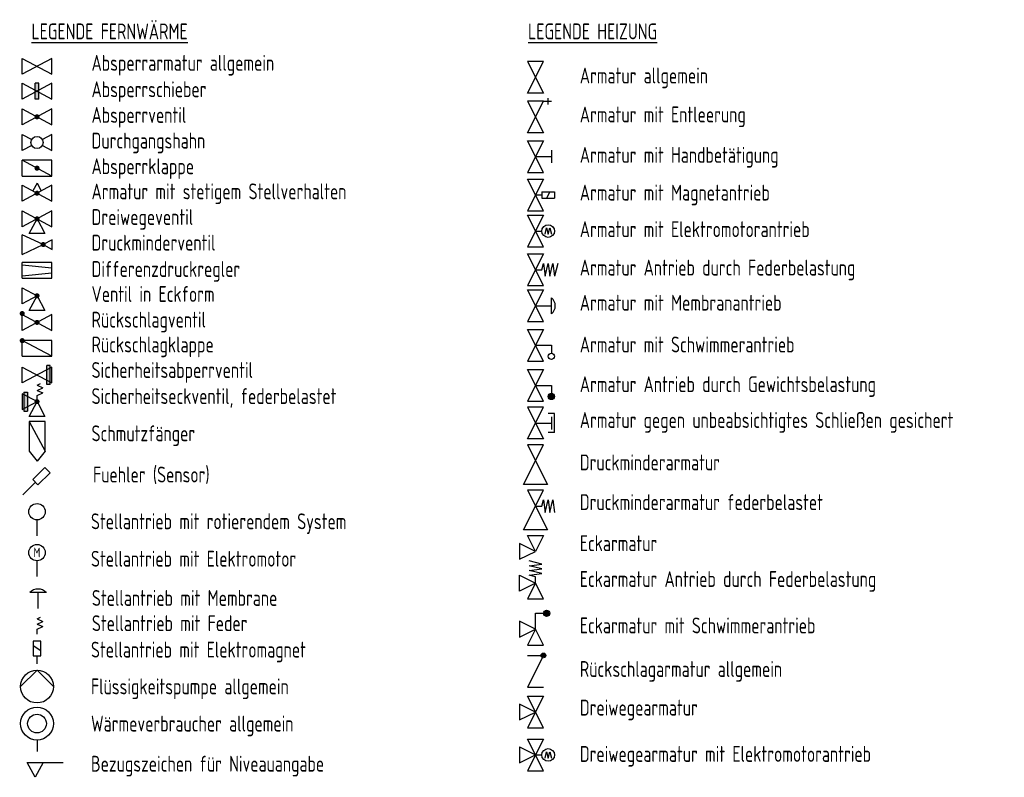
# Model space of a CAD drawing. Header units: millimetres. Extents: x 46241 to 47042, y 11353 to 11944.
# Tile 3 of 6: x 46247 to 46464, y 11775 to 11943. Entities that reach past the tile are written whole.
import ezdxf

# ---------------------------------------------------------------- set-up
doc = ezdxf.new("R2010")
doc.units = ezdxf.units.MM
doc.header["$LTSCALE"] = 500
for name, color, linetype in [('GH__AKT', 132, 'Continuous'), ('GH__SEN', 132, 'Continuous'), ('H__AR', 132, 'Continuous'), ('H__BT', 142, 'Continuous'), ('ZX_LD', 255, 'Continuous')]:
    doc.layers.add(name, color=color, linetype=linetype)
doc.styles.add('ISOCP', font='isocp.shx', dxfattribs={"width": 0.8})
doc.styles.get("Standard").update_dxf_attribs({"font": 'isocp.shx', "width": 0.9})

msp = doc.modelspace()

# ---------------------------------------------------------------- hatches: boundary and pattern name
at = {"layer": 'H__AR'}
msp.add_hatch(color=256, dxfattribs=at).paths.add_polyline_path([(46251.06, 11928.86), (46250.29, 11928.86), (46250.29, 11925.35), (46251.06, 11925.35)])
h = msp.add_hatch(color=256, dxfattribs=at)
h.paths.add_polyline_path([(46252.81, 11866.48), (46252.81, 11865.53), (46253.58, 11865.94), (46253.58, 11866.48)])
h.paths.add_polyline_path([(46252.81, 11865.53), (46252.81, 11863.22), (46253.58, 11862.8), (46253.58, 11865.94)])
h.paths.add_polyline_path([(46252.81, 11863.22), (46252.81, 11862.27), (46253.58, 11862.27), (46253.58, 11862.8)])
h = msp.add_hatch(color=256, dxfattribs=at)
h.paths.add_polyline_path([(46248.54, 11856.38), (46248.54, 11857.34), (46247.77, 11856.93), (46247.77, 11856.38)])
h.paths.add_polyline_path([(46248.54, 11857.34), (46248.54, 11859.65), (46247.77, 11860.06), (46247.77, 11856.93)])
h.paths.add_polyline_path([(46248.54, 11859.65), (46248.54, 11860.6), (46247.77, 11860.6), (46247.77, 11860.06)])

# ---------------------------------------------------------------- linework, layer by layer
at = {"layer": 'GH__AKT'}
for p, q in [((46250.67, 11828.85), (46250.67, 11832.35)), ((46250.67, 11819.83), (46250.67, 11823.33)), ((46252.73, 11816.28), (46249.05, 11816.28)), ((46250.89, 11812.78), (46250.89, 11816.28)), ((46250.67, 11810.46), (46251.42, 11810.85)), ((46250.67, 11810.46), (46251.92, 11809.9)), ((46250.67, 11809.34), (46251.92, 11809.9)), ((46250.67, 11809.34), (46251.92, 11808.78)), ((46250.67, 11808.22), (46251.92, 11808.78)), ((46250.67, 11807.14), (46250.67, 11808.22)), ((46249.81, 11804.61), (46251.54, 11803.53)), ((46250.67, 11800.56), (46250.67, 11802.31))]:
    msp.add_line(p, q, dxfattribs=at)
msp.add_lwpolyline([(46249.81, 11802.31), (46251.54, 11802.31), (46251.54, 11805.54), (46249.81, 11805.54)], close=True, dxfattribs=at)
for centre in [(46250.67, 11834.16), (46250.67, 11825.13)]:
    msp.add_circle(centre, 1.81, dxfattribs=at)
msp.add_arc((46250.89, 11814.57), 2.51, 42.9032, 137.0968, dxfattribs=at)
at = {"layer": 'GH__SEN'}
msp.add_line((46250.31, 11840.67), (46247.55, 11837.92), dxfattribs=at)
msp.add_lwpolyline([(46253.55, 11842.76), (46252.39, 11843.91), (46249.73, 11841.25), (46250.88, 11840.09)], close=True, dxfattribs=at)
at = {"layer": 'H__AR'}
for p, q in [((46253.92, 11934.36), (46247.42, 11930.86)), ((46247.42, 11934.36), (46253.92, 11930.86)), ((46247.42, 11930.86), (46247.42, 11934.36)), ((46253.92, 11930.86), (46253.92, 11934.36)), ((46253.92, 11928.86), (46247.42, 11925.35)), ((46247.42, 11928.86), (46253.92, 11925.35)), ((46247.42, 11925.35), (46247.42, 11928.86)), ((46250.29, 11925.35), (46250.29, 11928.86)), ((46251.06, 11928.86), (46250.29, 11928.86)), ((46251.06, 11925.35), (46251.06, 11928.86)), ((46253.92, 11925.35), (46253.92, 11928.86)), ((46251.06, 11925.35), (46250.29, 11925.35)), ((46362.58, 11924.87), (46364.33, 11924.87)), ((46363.63, 11924.17), (46363.63, 11925.57)), ((46253.92, 11923.19), (46247.42, 11919.68)), ((46247.42, 11923.19), (46253.92, 11919.68)), ((46247.42, 11919.68), (46247.42, 11923.19)), ((46253.92, 11919.68), (46253.92, 11923.19)), ((46247.42, 11917.52), (46249.49, 11916.4)), ((46247.42, 11914.01), (46247.42, 11917.52)), ((46253.92, 11917.52), (46251.85, 11916.4)), ((46253.92, 11914.01), (46253.92, 11917.52)), ((46249.49, 11915.13), (46247.42, 11914.01)), ((46251.85, 11915.13), (46253.92, 11914.01)), ((46364.33, 11914.06), (46364.33, 11911.26)), ((46247.42, 11908.34), (46247.42, 11911.85)), ((46253.92, 11911.85), (46247.42, 11911.85)), ((46253.92, 11908.34), (46247.42, 11911.85)), ((46253.92, 11908.34), (46253.92, 11911.85)), ((46360.83, 11912.66), (46364.33, 11912.66)), ((46247.42, 11908.34), (46253.92, 11908.34)), ((46250.67, 11906.76), (46249.75, 11905.05)), ((46250.67, 11906.76), (46251.6, 11905.05)), ((46247.42, 11902.79), (46247.42, 11906.3)), ((46253.92, 11906.3), (46247.42, 11902.79)), ((46247.42, 11906.3), (46253.92, 11902.79)), ((46253.92, 11902.79), (46253.92, 11906.3)), ((46362.23, 11904.87), (46362.23, 11903.47)), ((46362.23, 11904.87), (46365.03, 11904.87)), ((46363.98, 11904.87), (46363.28, 11903.47)), ((46365.03, 11904.87), (46365.03, 11903.47)), ((46360.83, 11904.17), (46362.23, 11904.17)), ((46362.23, 11903.47), (46365.03, 11903.47)), ((46247.42, 11897.12), (46247.42, 11900.63)), ((46253.92, 11900.63), (46247.42, 11897.12)), ((46247.42, 11900.63), (46253.92, 11897.12)), ((46253.92, 11897.12), (46253.92, 11900.63)), ((46248.92, 11895.62), (46250.67, 11898.88)), ((46250.67, 11898.88), (46252.43, 11895.62)), ((46360.83, 11896.17), (46362.23, 11896.17)), ((46362.93, 11895.47), (46363.28, 11896.87)), ((46363.28, 11896.87), (46363.63, 11895.47)), ((46363.63, 11895.47), (46363.98, 11896.87)), ((46363.98, 11896.87), (46364.33, 11895.47)), ((46247.42, 11891.03), (46247.42, 11895.38)), ((46252.05, 11893.21), (46247.42, 11895.38)), ((46252.43, 11895.62), (46248.92, 11895.62)), ((46254, 11894.26), (46252.05, 11893.21)), ((46254, 11892.15), (46254, 11894.26)), ((46247.42, 11891.03), (46252.05, 11893.21)), ((46252.05, 11893.21), (46254, 11892.15)), ((46253.92, 11889.26), (46247.42, 11889.26)), ((46247.42, 11885.75), (46247.42, 11889.26)), ((46253.92, 11885.75), (46253.92, 11889.26)), ((46247.42, 11888.72), (46253.92, 11888.04)), ((46360.83, 11887.63), (46362.23, 11887.63)), ((46362.23, 11887.63), (46362.58, 11889.03)), ((46362.58, 11889.03), (46362.93, 11886.23)), ((46362.93, 11886.23), (46363.63, 11889.03)), ((46363.63, 11889.03), (46363.98, 11886.23)), ((46363.98, 11886.23), (46364.68, 11889.03)), ((46364.68, 11889.03), (46365.03, 11886.23)), ((46365.73, 11889.03), (46365.03, 11886.23)), ((46247.42, 11886.3), (46253.92, 11886.98)), ((46247.42, 11885.75), (46253.92, 11885.75)), ((46247.42, 11880.13), (46247.42, 11883.64)), ((46247.42, 11883.64), (46250.67, 11881.88)), ((46250.67, 11881.88), (46247.42, 11880.13)), ((46248.92, 11878.63), (46250.67, 11881.88)), ((46250.67, 11881.88), (46252.43, 11878.63)), ((46364.33, 11877.92), (46364.33, 11881.42)), ((46252.43, 11878.63), (46248.92, 11878.63)), ((46360.83, 11879.67), (46364.33, 11879.67)), ((46247.42, 11877.76), (46253.92, 11874.25)), ((46253.92, 11877.76), (46247.42, 11874.25)), ((46247.42, 11874.25), (46247.42, 11877.76)), ((46253.92, 11874.25), (46253.92, 11877.76)), ((46253.92, 11872.02), (46247.42, 11872.02)), ((46253.92, 11868.51), (46247.42, 11872.02)), ((46247.42, 11868.51), (46247.42, 11872.02)), ((46253.92, 11868.51), (46253.92, 11872.02)), ((46360.83, 11870.97), (46364.33, 11870.97)), ((46364.33, 11870.97), (46364.33, 11869.22)), ((46247.42, 11868.51), (46253.92, 11868.51)), ((46253.92, 11866.13), (46247.42, 11862.62)), ((46247.42, 11866.13), (46253.92, 11862.62)), ((46247.42, 11862.62), (46247.42, 11866.13)), ((46253.58, 11866.48), (46252.81, 11866.48)), ((46252.81, 11862.27), (46252.81, 11866.48)), ((46253.58, 11862.27), (46253.58, 11866.48)), ((46253.92, 11862.62), (46253.92, 11866.13)), ((46250.67, 11862.1), (46251.42, 11862.49)), ((46250.67, 11862.1), (46251.92, 11861.54)), ((46250.67, 11860.98), (46251.92, 11861.54)), ((46250.67, 11860.98), (46251.92, 11860.42)), ((46253.58, 11862.27), (46252.81, 11862.27)), ((46360.83, 11862.09), (46364.33, 11862.09)), ((46364.33, 11862.09), (46364.33, 11860.34)), ((46250.67, 11858.5), (46247.42, 11860.25)), ((46247.42, 11860.25), (46247.42, 11856.74)), ((46247.77, 11860.6), (46247.77, 11856.38)), ((46247.77, 11860.6), (46248.54, 11860.6)), ((46248.54, 11860.6), (46248.54, 11856.38)), ((46250.67, 11859.86), (46251.92, 11860.42)), ((46250.67, 11858.78), (46250.67, 11859.86)), ((46247.42, 11856.74), (46250.67, 11858.5)), ((46248.92, 11855.24), (46250.67, 11858.5)), ((46250.67, 11858.5), (46252.43, 11855.24)), ((46247.77, 11856.38), (46248.54, 11856.38)), ((46252.43, 11855.24), (46248.92, 11855.24)), ((46365.03, 11855.87), (46363.63, 11855.87)), ((46364.33, 11855.17), (46364.33, 11852.37)), ((46365.03, 11851.67), (46365.03, 11855.87)), ((46360.83, 11853.77), (46364.33, 11853.77)), ((46365.03, 11851.67), (46363.63, 11851.67)), ((46360.83, 11835.41), (46362.23, 11835.41)), ((46362.23, 11835.41), (46362.58, 11836.81)), ((46362.58, 11836.81), (46362.93, 11834.01)), ((46362.93, 11834.01), (46363.63, 11836.81)), ((46363.63, 11836.81), (46363.98, 11834.01)), ((46363.98, 11834.01), (46364.68, 11836.81)), ((46364.68, 11836.81), (46365.03, 11834.01)), ((46362.23, 11822.58), (46359.43, 11823.28)), ((46359.43, 11822.23), (46362.23, 11822.58)), ((46362.23, 11821.53), (46359.43, 11822.23)), ((46357.33, 11816.63), (46357.33, 11820.13)), ((46357.33, 11820.13), (46360.83, 11818.38)), ((46359.43, 11821.18), (46362.23, 11821.53)), ((46362.23, 11820.48), (46359.43, 11821.18)), ((46359.43, 11820.13), (46362.23, 11820.48)), ((46360.83, 11819.78), (46359.43, 11820.13)), ((46360.83, 11818.38), (46360.83, 11819.78)), ((46360.83, 11818.38), (46357.33, 11816.63)), ((46360.83, 11818.38), (46359.08, 11814.88)), ((46362.58, 11814.88), (46360.83, 11818.38)), ((46359.08, 11814.88), (46362.58, 11814.88)), ((46360.83, 11811.71), (46362.58, 11811.71)), ((46360.83, 11808.21), (46360.83, 11811.71)), ((46357.33, 11809.96), (46357.33, 11806.46)), ((46360.83, 11808.21), (46357.33, 11809.96)), ((46357.33, 11806.46), (46360.83, 11808.21)), ((46360.83, 11808.21), (46359.08, 11804.71)), ((46362.58, 11804.71), (46360.83, 11808.21)), ((46359.08, 11804.71), (46362.58, 11804.71)), ((46357.33, 11782.18), (46360.83, 11780.43)), ((46357.33, 11782.18), (46357.33, 11778.68)), ((46357.33, 11778.68), (46360.83, 11780.43)), ((46360.83, 11780.43), (46362.23, 11780.43)), ((46362.93, 11779.73), (46363.28, 11781.13)), ((46363.28, 11781.13), (46363.63, 11779.73)), ((46363.63, 11779.73), (46363.98, 11781.13)), ((46363.98, 11781.13), (46364.33, 11779.73))]:
    msp.add_line(p, q, dxfattribs=at)
for points in [[(46362.58, 11926.65), (46359.08, 11926.65), (46362.58, 11933.65), (46359.08, 11933.65)], [(46362.58, 11917.87), (46359.08, 11917.87), (46362.58, 11924.87), (46359.08, 11924.87)], [(46359.08, 11916.16), (46362.58, 11916.16), (46359.08, 11909.16), (46362.58, 11909.16)], [(46359.08, 11907.67), (46362.58, 11907.67), (46359.08, 11900.67), (46362.58, 11900.67)], [(46359.08, 11899.67), (46362.58, 11899.67), (46359.08, 11892.67), (46362.58, 11892.67)], [(46359.08, 11891.13), (46362.58, 11891.13), (46359.08, 11884.13), (46362.58, 11884.13)], [(46359.08, 11883.17), (46362.58, 11883.17), (46359.08, 11876.17), (46362.58, 11876.17)], [(46359.08, 11874.47), (46362.58, 11874.47), (46359.08, 11867.47), (46362.58, 11867.47)], [(46359.08, 11865.59), (46362.58, 11865.59), (46359.08, 11858.59), (46362.58, 11858.59)], [(46362.58, 11850.27), (46359.08, 11850.27), (46362.58, 11857.27), (46359.08, 11857.27)], [(46359.08, 11848.94), (46363.46, 11840.19), (46358.21, 11840.19), (46362.58, 11848.94)], [(46359.08, 11838.91), (46363.46, 11830.16), (46358.21, 11830.16), (46362.58, 11838.91)], [(46360.83, 11825.41), (46359.08, 11828.91), (46362.58, 11828.91)], [(46360.83, 11825.41), (46357.33, 11827.16), (46357.33, 11823.66)], [(46360.83, 11789.89), (46357.33, 11791.64), (46357.33, 11788.14)], [(46359.08, 11793.39), (46362.58, 11793.39), (46359.08, 11786.39), (46362.58, 11786.39)], [(46359.08, 11783.93), (46362.58, 11783.93), (46359.08, 11776.93), (46362.58, 11776.93)]]:
    msp.add_lwpolyline(points, close=True, dxfattribs=at)
at = {"layer": 'H__AR', "const_width": 0.56}
for points in [[(46250.39, 11921.43, 1), (46250.95, 11921.43, 1)], [(46250.39, 11910.09, 1), (46250.95, 11910.09, 1)], [(46250.39, 11904.55, 1), (46250.95, 11904.55, 1)], [(46250.39, 11898.88, 1), (46250.95, 11898.88, 1)], [(46251.77, 11893.21, 1), (46252.33, 11893.21, 1)], [(46250.39, 11881.88, 1), (46250.95, 11881.88, 1)], [(46247.12, 11877.95, 1), (46247.68, 11877.95, 1)], [(46250.39, 11876, 1), (46250.95, 11876, 1)], [(46247.12, 11871.97, 1), (46247.68, 11871.97, 1)], [(46250.39, 11858.5, 1), (46250.95, 11858.5, 1)]]:
    msp.add_lwpolyline(points, format="xyb", close=True, dxfattribs=at)
at = {"layer": 'H__AR'}
msp.add_lwpolyline([(46359.08, 11802.41), (46362.58, 11802.41), (46359.08, 11795.41), (46362.58, 11795.41)], dxfattribs=at)
for centre, radius in [((46250.67, 11915.76), 1.34), ((46363.63, 11896.17), 1.4), ((46364.33, 11868.52), 0.7), ((46364.33, 11859.64), 0.7), ((46363.28, 11811.71), 0.7), ((46362.58, 11802.41), 0.525), ((46363.63, 11780.43), 1.4)]:
    msp.add_circle(centre, radius, dxfattribs=at)
msp.add_arc((46363.02, 11879.67), 2.19, 306.8699, 53.1301, dxfattribs=at)
for points in [[(46363.63, 11859.64), (46363.66, 11859.43), (46363.66, 11859.86)], [(46363.66, 11859.86), (46363.76, 11859.23), (46363.76, 11860.05)], [(46363.76, 11859.23), (46363.66, 11859.86), (46363.66, 11859.43)], [(46363.76, 11860.05), (46363.92, 11859.08), (46363.92, 11860.21)], [(46363.92, 11859.08), (46363.76, 11860.05), (46363.76, 11859.23)], [(46363.92, 11860.21), (46364.11, 11858.98), (46364.11, 11860.31)], [(46364.11, 11858.98), (46363.92, 11860.21), (46363.92, 11859.08)], [(46364.11, 11860.31), (46364.33, 11858.94), (46364.33, 11860.34)], [(46364.33, 11858.94), (46364.11, 11860.31), (46364.11, 11858.98)], [(46364.33, 11860.34), (46364.55, 11858.98), (46364.55, 11860.31)], [(46364.55, 11858.98), (46364.33, 11860.34), (46364.33, 11858.94)], [(46364.55, 11860.31), (46364.74, 11859.08), (46364.74, 11860.21)], [(46364.74, 11859.08), (46364.55, 11860.31), (46364.55, 11858.98)], [(46364.74, 11860.21), (46364.9, 11859.23), (46364.9, 11860.05)], [(46364.9, 11859.23), (46364.74, 11860.21), (46364.74, 11859.08)], [(46364.9, 11860.05), (46365, 11859.43), (46365, 11859.86)], [(46365, 11859.43), (46364.9, 11860.05), (46364.9, 11859.23)], [(46365.03, 11859.64), (46365, 11859.86), (46365, 11859.43)], [(46362.58, 11811.71), (46362.61, 11811.49), (46362.61, 11811.92)], [(46362.61, 11811.92), (46362.71, 11811.29), (46362.71, 11812.12)], [(46362.71, 11811.29), (46362.61, 11811.92), (46362.61, 11811.49)], [(46362.71, 11812.12), (46362.87, 11811.14), (46362.87, 11812.27)], [(46362.87, 11811.14), (46362.71, 11812.12), (46362.71, 11811.29)], [(46362.87, 11812.27), (46363.06, 11811.04), (46363.06, 11812.37)], [(46363.06, 11811.04), (46362.87, 11812.27), (46362.87, 11811.14)], [(46363.06, 11812.37), (46363.28, 11811.01), (46363.28, 11812.41)], [(46363.28, 11811.01), (46363.06, 11812.37), (46363.06, 11811.04)], [(46363.5, 11811.04), (46363.28, 11812.41), (46363.28, 11811.01)], [(46363.28, 11812.41), (46363.5, 11811.04), (46363.5, 11812.37)], [(46363.69, 11811.14), (46363.5, 11812.37), (46363.5, 11811.04)], [(46363.5, 11812.37), (46363.69, 11811.14), (46363.69, 11812.27)], [(46363.85, 11811.29), (46363.69, 11812.27), (46363.69, 11811.14)], [(46363.69, 11812.27), (46363.85, 11811.29), (46363.85, 11812.12)], [(46363.95, 11811.49), (46363.85, 11812.12), (46363.85, 11811.29)], [(46363.85, 11812.12), (46363.95, 11811.49), (46363.95, 11811.92)], [(46363.98, 11811.71), (46363.95, 11811.92), (46363.95, 11811.49)], [(46362.06, 11802.41), (46362.08, 11802.25), (46362.08, 11802.57)], [(46362.08, 11802.57), (46362.16, 11802.1), (46362.16, 11802.72)], [(46362.16, 11802.1), (46362.08, 11802.57), (46362.08, 11802.25)], [(46362.16, 11802.72), (46362.27, 11801.98), (46362.27, 11802.83)], [(46362.27, 11801.98), (46362.16, 11802.72), (46362.16, 11802.1)], [(46362.27, 11802.83), (46362.42, 11801.91), (46362.42, 11802.91)], [(46362.42, 11801.91), (46362.27, 11802.83), (46362.27, 11801.98)], [(46362.42, 11802.91), (46362.58, 11801.88), (46362.58, 11802.93)], [(46362.58, 11801.88), (46362.42, 11802.91), (46362.42, 11801.91)], [(46362.74, 11801.91), (46362.58, 11802.93), (46362.58, 11801.88)], [(46362.58, 11802.93), (46362.74, 11801.91), (46362.74, 11802.91)], [(46362.89, 11801.98), (46362.74, 11802.91), (46362.74, 11801.91)], [(46362.74, 11802.91), (46362.89, 11801.98), (46362.89, 11802.83)], [(46363, 11802.1), (46362.89, 11802.83), (46362.89, 11801.98)], [(46362.89, 11802.83), (46363, 11802.1), (46363, 11802.72)], [(46363.08, 11802.25), (46363, 11802.72), (46363, 11802.1)], [(46363, 11802.72), (46363.08, 11802.25), (46363.08, 11802.57)], [(46363.11, 11802.41), (46363.08, 11802.57), (46363.08, 11802.25)]]:
    msp.add_solid(points, dxfattribs=at)
at = {"layer": 'H__BT'}
for p, q in [((46252.47, 11854.08), (46248.96, 11854.08)), ((46248.96, 11854.08), (46248.96, 11847.58)), ((46248.96, 11854.08), (46252.47, 11847.58)), ((46252.47, 11847.58), (46252.47, 11854.08)), ((46248.96, 11847.58), (46250.71, 11845.32)), ((46252.47, 11847.58), (46250.71, 11845.32)), ((46250.67, 11799.15), (46247.04, 11795.53)), ((46250.67, 11799.15), (46254.3, 11795.53)), ((46250.67, 11783.71), (46250.67, 11781.18)), ((46248.51, 11778.72), (46256.45, 11778.72)), ((46250.27, 11775.47), (46248.51, 11778.72)), ((46252.02, 11778.72), (46250.27, 11775.47))]:
    msp.add_line(p, q, dxfattribs=at)
for centre, radius in [((46250.67, 11795.53), 3.63), ((46250.67, 11787.34), 3.63), ((46250.67, 11787.34), 2.07)]:
    msp.add_circle(centre, radius, dxfattribs=at)

# ---------------------------------------------------------------- texts
at = {"layer": 'GH__AKT', "width": 0.8}
msp.add_text('M', height=2.1, dxfattribs=at).set_placement((46249.92, 11824.11))
at = {"layer": 'H__AR', "flags": 1}
for tag, p, height in [('LÄNGE', (46360.83, 11891.13), 0.0028), ('BREITE', (46360.83, 11891.13), 0.0028), ('HÖHE', (46360.83, 11891.13), 0.0028), ('HERSTELLER', (46360.83, 11891.13), 0.0028), ('BEZEICHNUNG', (46360.83, 11891.13), 0.0028), ('DURCHMESSER', (46360.83, 11891.13), 0.0028), ('DATANORM-NUMMER', (46360.83, 11891.13), 0.0028), ('HERSTELLER', (46360.83, 11883.17), 0.0028), ('BEZEICHNUNG', (46360.83, 11883.17), 0.0028), ('LÄNGE', (46360.83, 11883.17), 0.0028), ('BREITE', (46360.83, 11883.17), 0.0028), ('HÖHE', (46360.83, 11883.17), 0.0028), ('DURCHMESSER', (46360.83, 11883.17), 0.0028), ('DATANORM-NUMMER', (46360.83, 11883.17), 0.0028), ('HERSTELLER', (46360.83, 11874.47), 0.0028), ('BEZEICHNUNG', (46360.83, 11874.47), 0.0028), ('LÄNGE', (46360.83, 11874.47), 0.0028), ('BREITE', (46360.83, 11874.47), 0.0028), ('HÖHE', (46360.83, 11874.47), 0.0028), ('DURCHMESSER', (46360.83, 11874.47), 0.0028), ('DATANORM-NUMMER', (46360.83, 11874.47), 0.0028), ('HERSTELLER', (46360.83, 11857.27), 0.0028), ('BEZEICHNUNG', (46360.83, 11857.27), 0.0028), ('LÄNGE', (46360.83, 11857.27), 0.0028), ('BREITE', (46360.83, 11857.27), 0.0028), ('HÖHE', (46360.83, 11857.27), 0.0028), ('DURCHMESSER', (46360.83, 11857.27), 0.0028), ('DATANORM-NUMMER', (46360.83, 11857.27), 0.0028), ('LÄNGE', (46360.83, 11814.88), 0.049), ('HÖHE', (46360.83, 11814.88), 0.049), ('DURCHMESSER', (46360.83, 11814.88), 0.049), ('DATANORM-NUMMER', (46360.83, 11814.88), 0.049), ('BREITE', (46360.83, 11814.88), 0.049), ('HERSTELLER', (46360.83, 11814.88), 0.049), ('BEZEICHNUNG', (46360.83, 11814.88), 0.049), ('LÄNGE', (46360.83, 11804.71), 0.049), ('HÖHE', (46360.83, 11804.71), 0.049), ('DATANORM-NUMMER', (46360.83, 11804.71), 0.049), ('HERSTELLER', (46360.83, 11804.71), 0.049), ('BEZEICHNUNG', (46360.83, 11804.71), 0.049), ('DURCHMESSER', (46360.83, 11804.71), 0.049), ('BREITE', (46360.83, 11804.71), 0.049), ('DATANORM-NUMMER', (46360.83, 11802.41), 0.049), ('HERSTELLER', (46360.83, 11793.39), 0.0028), ('BEZEICHNUNG', (46360.83, 11793.39), 0.0028), ('LÄNGE', (46360.83, 11793.39), 0.0028), ('BREITE', (46360.83, 11793.39), 0.0028), ('HÖHE', (46360.83, 11793.39), 0.0028), ('DURCHMESSER', (46360.83, 11793.39), 0.0028), ('DATANORM-NUMMER', (46360.83, 11793.39), 0.0028), ('HERSTELLER', (46360.83, 11783.93), 0.0028), ('BEZEICHNUNG', (46360.83, 11783.93), 0.0028), ('LÄNGE', (46360.83, 11783.93), 0.0028), ('BREITE', (46360.83, 11783.93), 0.0028), ('HÖHE', (46360.83, 11783.93), 0.0028), ('DURCHMESSER', (46360.83, 11783.93), 0.0028), ('DATANORM-NUMMER', (46360.83, 11783.93), 0.0028)]:
    msp.add_attdef(tag, p, '', height=height, dxfattribs=at)
at = {"layer": 'ZX_LD', "style": 'ISOCP', "width": 0.8}
for s, p in [('%%ULEGENDE FERNWÄRME', (46249.44, 11938.56)), ('%%ULEGENDE HEIZUNG', (46359.19, 11938.56)), ('Absperrarmatur allgemein', (46262.72, 11931.61)), ('Armatur allgemein', (46370.62, 11928.81)), ('Absperrschieber', (46262.72, 11925.77)), ('Armatur mit Entleerung', (46370.62, 11920.21)), ('Absperrventil', (46262.72, 11920.1)), ('Durchgangshahn', (46262.72, 11914.43)), ('Armatur mit Handbetätigung', (46370.62, 11911.27)), ('Absperrklappe', (46262.72, 11908.76)), ('Armatur mit stetigem Stellverhalten', (46262.72, 11903.21)), ('Armatur mit Magnetantrieb', (46370.62, 11902.93)), ('Dreiwegeventil', (46262.72, 11897.54)), ('Armatur mit Elektromotorantrieb', (46370.62, 11894.85)), ('Druckminderventil', (46262.72, 11891.87)), ('Differenzdruckregler', (46262.72, 11886.05)), ('Armatur Antrieb durch Federbelastung', (46370.62, 11886.36)), ('Ventil in Eckform', (46262.72, 11880.53)), ('Armatur mit Membranantrieb', (46370.62, 11878.6)), ('Rückschlagventil', (46262.72, 11874.86)), ('Rückschlagklappe', (46262.72, 11869.37)), ('Armatur mit Schwimmerantrieb', (46370.62, 11869.37)), ('Sicherheitsabperrventil', (46262.72, 11863.73)), ('Armatur Antrieb durch Gewichtsbelastung', (46370.62, 11860.59)), ('Sicherheitseckventil, federbelastet', (46262.72, 11857.96)), ('Armatur gegen unbeabsichtigtes Schließen gesichert', (46370.62, 11852.68)), ('Schmutzfänger', (46262.72, 11849.74)), ('Druckminderarmatur', (46370.62, 11843.31)), ('Fuehler (Sensor)', (46263.05, 11840.63)), ('Druckminderarmatur federbelastet', (46370.62, 11834.53)), ('Stellantrieb mit rotierendem System', (46262.59, 11830.3)), ('Eckarmatur', (46370.62, 11825.45)), ('Stellantrieb mit Elektromotor', (46262.59, 11822.02)), ('Eckarmatur Antrieb durch Federbelastung', (46370.62, 11817.54)), ('Stellantrieb mit Membrane', (46262.8, 11813.36)), ('Stellantrieb mit Feder', (46262.8, 11807.78)), ('Eckarmatur mit Schwimmerantrieb', (46370.62, 11807.28)), ('Stellantrieb mit Elektromagnet', (46262.59, 11801.94)), ('Rückschlagarmatur allgemein', (46370.62, 11797.66)), ('Flüssigkeitspumpe allgemein', (46262.59, 11793.81)), ('Dreiwegearmatur', (46370.62, 11789.13)), ('Wärmeverbraucher allgemein', (46262.59, 11785.59)), ('Dreiwegearmatur mit Elektromotorantrieb', (46370.62, 11778.89)), ('Bezugszeichen für Niveauangabe', (46262.59, 11776.72))]:
    msp.add_text(s, height=3.5, dxfattribs=at).set_placement(p)

doc.saveas('drawing.dxf')
